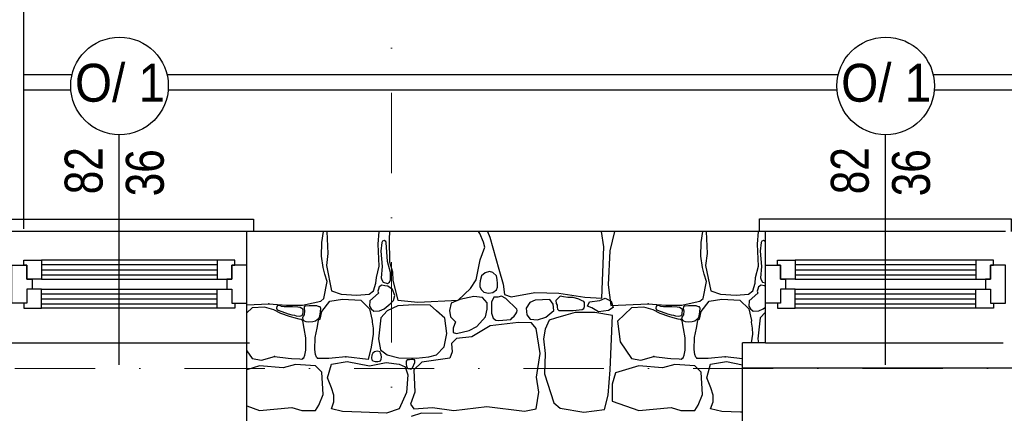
# Model space of a CAD drawing. Header units: millimetres. Extents: x 77315 to 1043159, y -108895 to -47794.
# Tile 64 of 87: x 105689 to 109582, y -93597 to -92040. Entities that reach past the tile are written whole.
import ezdxf

# ---------------------------------------------------------------- set-up
doc = ezdxf.new("R2010")
doc.units = ezdxf.units.MM
doc.header["$MEASUREMENT"] = 0
doc.linetypes.add('Dot & Dashed', pattern=[670.277762, 317.5, -176.388889, 0, -176.388874])
for name, color, linetype in [('_HATCH', 7, 'Continuous'), ('detalokna', 7, 'Continuous'), ('Nowe_A-OKNA-OPIS', 7, 'Continuous'), ('Nowe_A_okno', 7, 'Continuous'), ('opaska', 7, 'Continuous'), ('podciagi', 7, 'Continuous'), ('SCHODY', 7, 'Continuous'), ('Structural - Bearing', 7, 'Continuous'), ('Structural - Grid', 7, 'Continuous')]:
    doc.layers.add(name, color=color, linetype=linetype)
doc.styles.add('STYL_AUTOMATYCZNY_3', font='arial.ttf', dxfattribs={"width": 0.8})
doc.styles.add('STYL_AUTOMATYCZNY_5', font='arial.ttf', dxfattribs={"width": 0.9})

# ---------------------------------------------------------------- blocks, each defined once
blk = doc.blocks.new('*X17')
at = {"layer": '_HATCH'}
for p, q in [((106883, -92921.3), (106889.9, -92877.8)), ((106903.5, -92877.8), (106906.9, -92965.4)), ((107106.7, -92927.9), (107109.9, -92877.8)), ((107150.9, -92877.8), (107149.3, -92907.6)), ((107508.4, -92885.8), (107503.2, -92877.8)), ((107522.8, -92919.6), (107508.4, -92885.8)), ((107538.2, -92877.8), (107547.4, -92900.6)), ((107547.4, -92900.6), (107583.1, -93026.9)), ((107998, -92938.2), (107988.7, -92877.8)), ((108040.2, -92877.8), (108022.4, -92953.8)), ((108383, -92921.3), (108389.9, -92877.8)), ((108403.5, -92877.8), (108406.9, -92965.4)), ((108606.7, -92927.9), (108609.9, -92877.8)), ((106882.1, -92975.5), (106883, -92921.3)), ((107110, -93015.4), (107106.7, -92927.9)), ((107120.4, -92921.3), (107117.3, -92954.9)), ((107123.5, -92915.4), (107120.4, -92921.3)), ((107130.1, -92913.1), (107123.5, -92915.4)), ((107136.4, -92917.3), (107130.1, -92913.1)), ((107138.1, -92921.3), (107136.4, -92917.3)), ((107143.4, -92997), (107138.1, -92921.3)), ((107149.3, -92907.6), (107151.3, -92998)), ((107509.6, -92990.2), (107528.6, -92939.4)), ((107528.6, -92939.4), (107522.8, -92919.6)), ((107990.1, -93140.9), (107998, -92938.2)), ((108382.1, -92975.5), (108383, -92921.3)), ((108610, -93015.4), (108606.7, -92927.9)), ((108620.4, -92921.3), (108617.3, -92954.9)), ((108623.5, -92915.4), (108620.4, -92921.3)), ((108630.1, -92913.1), (108623.5, -92915.4)), ((108636.4, -92917.3), (108630.1, -92913.1)), ((108637.3, -92919.3), (108636.4, -92917.3)), ((106888.5, -93020.8), (106882.1, -92975.5)), ((106906.9, -92965.4), (106901.2, -93012.9)), ((107117.3, -92954.9), (107121.9, -93015.7)), ((108022.4, -92953.8), (108015.9, -93089.4)), ((108388.5, -93020.8), (108382.1, -92975.5)), ((108406.9, -92965.4), (108401.2, -93012.9)), ((108617.3, -92954.9), (108621.9, -93015.7)), ((106895.5, -93046.1), (106888.5, -93020.8)), ((106901.2, -93012.9), (106922.2, -93112.8)), ((107098.9, -93060.4), (107110, -93015.4)), ((107121.9, -93015.7), (107118.3, -93061.7)), ((107154.7, -93040.4), (107143.4, -92997)), ((107151.3, -92998), (107162.5, -93037.7)), ((107493.9, -93069.5), (107509.6, -92990.2)), ((108395.5, -93046.1), (108388.5, -93020.8)), ((108401.2, -93012.9), (108422.2, -93112.8)), ((108598.9, -93060.4), (108610, -93015.4)), ((108621.9, -93015.7), (108618.3, -93061.7)), ((106904.4, -93076.1), (106895.5, -93046.1)), ((107096.8, -93081.8), (107098.9, -93060.4)), ((107154.5, -93069.5), (107154.7, -93040.4)), ((107162.5, -93037.7), (107164.5, -93071.9)), ((107514.8, -93053), (107510.1, -93072.5)), ((107529.4, -93041.1), (107514.8, -93053)), ((107546.4, -93036.2), (107529.4, -93041.1)), ((107560.2, -93040.4), (107546.4, -93036.2)), ((107573.5, -93053), (107560.2, -93040.4)), ((107577.3, -93067.4), (107573.5, -93053)), ((107583.1, -93026.9), (107600.4, -93086.4)), ((108404.4, -93076.1), (108395.5, -93046.1)), ((108596.8, -93081.8), (108598.9, -93060.4)), ((106891.5, -93143.4), (106904.4, -93076.1)), ((107088.2, -93112.8), (107096.8, -93081.8)), ((107110.3, -93097.2), (107107.3, -93106.2)), ((107120.4, -93090.7), (107110.3, -93097.2)), ((107118.3, -93061.7), (107120.4, -93069.5)), ((107120.4, -93069.5), (107126.5, -93078)), ((107132.7, -93092.2), (107120.4, -93090.7)), ((107126.5, -93078), (107143.1, -93083.2)), ((107144.4, -93094), (107132.7, -93092.2)), ((107143.1, -93083.2), (107151.6, -93078.8)), ((107162.8, -93107.9), (107144.4, -93094)), ((107151.6, -93078.8), (107154.5, -93069.5)), ((107164.5, -93071.9), (107184.3, -93149.1)), ((107471.6, -93102.9), (107493.9, -93069.5)), ((107508.2, -93084.6), (107508, -93097.1)), ((107508, -93097.1), (107514.8, -93108.3)), ((107510.1, -93072.5), (107508.2, -93084.6)), ((107573.5, -93108.3), (107577.9, -93098)), ((107577.8, -93083), (107577.3, -93067.4)), ((107577.9, -93098), (107577.8, -93083)), ((107600.4, -93086.4), (107606.2, -93127.3)), ((108015.9, -93089.4), (108025.9, -93171.1)), ((108391.5, -93143.4), (108404.4, -93076.1)), ((108588.2, -93112.8), (108596.8, -93081.8)), ((108610.3, -93097.2), (108607.3, -93106.2)), ((108620.4, -93090.7), (108610.3, -93097.2)), ((108618.3, -93061.7), (108620.4, -93069.5)), ((108620.4, -93069.5), (108626.5, -93078)), ((108632.7, -93092.2), (108620.4, -93090.7)), ((108626.5, -93078), (108637.3, -93081.3)), ((108637.3, -93092.9), (108632.7, -93092.2)), ((106922.2, -93112.8), (106959.4, -93125.6)), ((106959.4, -93125.6), (107022.1, -93129.3)), ((107022.1, -93129.3), (107070, -93125.6)), ((107070, -93125.6), (107088.2, -93112.8)), ((107107.3, -93121.5), (107072.7, -93152.2)), ((107107.3, -93106.2), (107105, -93113.3)), ((107105, -93113.3), (107107.3, -93121.5)), ((107171.7, -93131.2), (107162.8, -93107.9)), ((107167, -93151.3), (107171.7, -93131.2)), ((107422.4, -93149.1), (107471.6, -93102.9)), ((107484, -93135.5), (107429.1, -93147.1)), ((107519.1, -93138.4), (107484, -93135.5)), ((107514.8, -93108.3), (107523.5, -93117.6)), ((107537.7, -93159.9), (107519.1, -93138.4)), ((107523.5, -93117.6), (107542.1, -93122.2)), ((107542.1, -93122.2), (107559.8, -93118.8)), ((107563.7, -93137.1), (107554.4, -93157.8)), ((107559.8, -93118.8), (107573.5, -93108.3)), ((107579.9, -93137.7), (107563.7, -93137.1)), ((107594.3, -93134), (107579.9, -93137.7)), ((107611.6, -93142.5), (107594.3, -93134)), ((107606.2, -93127.3), (107632.2, -93135.9)), ((107632.2, -93135.9), (107726.3, -93118.6)), ((107726.3, -93118.6), (107820, -93121.9)), ((107820, -93121.9), (107923.7, -93137.6)), ((107826, -93133.2), (107820, -93138.8)), ((107839, -93136.2), (107826, -93133.2)), ((107856.8, -93139.2), (107839, -93136.2)), ((107923.7, -93137.6), (107990.1, -93140.9)), ((108422.2, -93112.8), (108459.4, -93125.6)), ((108459.4, -93125.6), (108522.1, -93129.3)), ((108522.1, -93129.3), (108570, -93125.6)), ((108570, -93125.6), (108588.2, -93112.8)), ((108607.3, -93121.5), (108572.7, -93152.2)), ((108607.3, -93106.2), (108605, -93113.3)), ((108605, -93113.3), (108607.3, -93121.5)), ((106587.3, -93168), (106673.7, -93163.7)), ((106673.7, -93163.7), (106744, -93168.9)), ((106705.4, -93174.5), (106704.3, -93181.1)), ((106708.3, -93171.2), (106705.4, -93174.5)), ((106714.3, -93170.6), (106708.3, -93171.2)), ((106718.6, -93171.5), (106714.3, -93170.6)), ((106721.9, -93173), (106718.6, -93171.5)), ((106723.6, -93174.9), (106721.9, -93173)), ((106734.4, -93175.8), (106723.6, -93174.9)), ((106767.6, -93175.7), (106734.4, -93175.8)), ((106744, -93168.9), (106806.8, -93168.9)), ((106788.8, -93177.7), (106767.6, -93175.7)), ((106806.8, -93168.9), (106848.5, -93160.6)), ((106813.3, -93175.7), (106812.9, -93182)), ((106816.4, -93172.7), (106813.3, -93175.7)), ((106820.1, -93173.1), (106816.4, -93172.7)), ((106833.4, -93172.2), (106820.1, -93173.1)), ((106852, -93171.3), (106833.4, -93172.2)), ((106848.5, -93160.6), (106878.8, -93153.4)), ((106864.2, -93172.5), (106852, -93171.3)), ((106873.3, -93175.7), (106864.2, -93172.5)), ((106877.3, -93176.2), (106873.3, -93175.7)), ((106879.3, -93180.7), (106877.3, -93176.2)), ((106878.8, -93153.4), (106891.5, -93143.4)), ((106883.7, -93194.8), (106915.2, -93153.7)), ((106915.2, -93153.7), (106965.1, -93145.8)), ((106965.1, -93145.8), (107037, -93149.1)), ((107037, -93149.1), (107071.9, -93184.2)), ((107072.7, -93152.2), (107071.7, -93172.6)), ((107071.7, -93172.6), (107078.8, -93183.6)), ((107129.3, -93183.1), (107153.7, -93164.3)), ((107184.3, -93171.8), (107142.2, -93191.2)), ((107153.7, -93164.3), (107167, -93151.3)), ((107184.3, -93149.1), (107263.2, -93157.4)), ((107247.1, -93168.5), (107184.3, -93171.8)), ((107311.5, -93168.9), (107247.1, -93168.5)), ((107263.2, -93157.4), (107422.4, -93149.1)), ((107337.1, -93191.2), (107311.5, -93168.9)), ((107394.9, -93160.7), (107388.6, -93190.6)), ((107429.1, -93147.1), (107394.9, -93160.7)), ((107537.3, -93184.6), (107537.7, -93159.9)), ((107554.4, -93157.8), (107553.8, -93200.3)), ((107654.5, -93185.5), (107611.6, -93142.5)), ((107705.7, -93158.6), (107691.9, -93181)), ((107727.2, -93149.5), (107705.7, -93158.6)), ((107785, -93147.1), (107727.2, -93149.5)), ((107798.6, -93164.8), (107785, -93147.1)), ((107800.9, -93190.8), (107798.6, -93164.8)), ((107820, -93138.8), (107808.5, -93150.7)), ((107808.5, -93150.7), (107809.5, -93162.6)), ((107809.5, -93162.6), (107814.3, -93169.6)), ((107814.3, -93169.6), (107814.1, -93176.8)), ((107814.1, -93176.8), (107815, -93185.3)), ((107877, -93138.8), (107856.8, -93139.2)), ((107899.9, -93144.9), (107877, -93138.8)), ((107909.7, -93150.3), (107899.9, -93144.9)), ((107919, -93154.9), (107909.7, -93150.3)), ((107922.5, -93158.7), (107919, -93154.9)), ((107919.8, -93182), (107921.7, -93173.9)), ((107921.7, -93173.9), (107922.6, -93167.3)), ((107922.6, -93167.3), (107922.5, -93158.7)), ((107934.3, -93172.6), (107942.1, -93156.3)), ((107951.7, -93179.8), (107934.3, -93172.6)), ((107942.1, -93156.3), (107982.4, -93150.3)), ((107982.4, -93150.3), (108004.1, -93141.3)), ((108004.1, -93141.3), (108028.2, -93153.3)), ((108025.9, -93171.1), (108173.7, -93163.7)), ((108028.2, -93153.3), (108036, -93178)), ((108173.7, -93163.7), (108244, -93168.9)), ((108205.4, -93174.5), (108204.3, -93181.1)), ((108208.3, -93171.2), (108205.4, -93174.5)), ((108214.3, -93170.6), (108208.3, -93171.2)), ((108218.6, -93171.5), (108214.3, -93170.6)), ((108221.9, -93173), (108218.6, -93171.5)), ((108223.6, -93174.9), (108221.9, -93173)), ((108234.4, -93175.8), (108223.6, -93174.9)), ((108267.6, -93175.7), (108234.4, -93175.8)), ((108244, -93168.9), (108306.8, -93168.9)), ((108288.8, -93177.7), (108267.6, -93175.7)), ((108306.8, -93168.9), (108348.5, -93160.6)), ((108313.3, -93175.7), (108312.9, -93182)), ((108316.4, -93172.7), (108313.3, -93175.7)), ((108320.1, -93173.1), (108316.4, -93172.7)), ((108333.4, -93172.2), (108320.1, -93173.1)), ((108352, -93171.3), (108333.4, -93172.2)), ((108348.5, -93160.6), (108378.8, -93153.4)), ((108364.2, -93172.5), (108352, -93171.3)), ((108373.3, -93175.7), (108364.2, -93172.5)), ((108377.3, -93176.2), (108373.3, -93175.7)), ((108379.3, -93180.7), (108377.3, -93176.2)), ((108378.8, -93153.4), (108391.5, -93143.4)), ((108383.7, -93194.8), (108415.2, -93153.7)), ((108415.2, -93153.7), (108465.1, -93145.8)), ((108465.1, -93145.8), (108537, -93149.1)), ((108537, -93149.1), (108571.9, -93184.2)), ((108572.7, -93152.2), (108571.7, -93172.6)), ((108571.7, -93172.6), (108578.8, -93183.6)), ((108629.3, -93183.1), (108637.3, -93177)), ((106608.2, -93180.3), (106587.3, -93200.2)), ((106656.8, -93177.6), (106608.2, -93180.3)), ((106693.1, -93187.4), (106656.8, -93177.6)), ((106721.7, -93202.1), (106693.1, -93187.4)), ((106704.3, -93181.1), (106707.1, -93187.4)), ((106707.1, -93187.4), (106725.1, -93194.9)), ((106755, -93213.5), (106721.7, -93202.1)), ((106725.1, -93194.9), (106750.1, -93203)), ((106750.1, -93203), (106765.2, -93207.1)), ((106773.3, -93219.1), (106755, -93213.5)), ((106765.2, -93207.1), (106774.7, -93208.7)), ((106774.7, -93208.7), (106782.4, -93211.2)), ((106782.4, -93211.2), (106794.9, -93212.3)), ((106797.2, -93179), (106788.8, -93177.7)), ((106794.9, -93212.3), (106800.6, -93211.9)), ((106804.9, -93182.7), (106797.2, -93179)), ((106800.6, -93211.9), (106804.9, -93209.8)), ((106807.9, -93185.4), (106804.9, -93182.7)), ((106804.9, -93209.8), (106807, -93207.1)), ((106809, -93212.7), (106806.3, -93219.4)), ((106807, -93207.1), (106807.8, -93203.4)), ((106807.8, -93203.4), (106808.9, -93197.7)), ((106809.8, -93189.1), (106807.9, -93185.4)), ((106808.9, -93197.7), (106809.3, -93193.4)), ((106813.8, -93207), (106809, -93212.7)), ((106809.3, -93193.4), (106809.8, -93189.1)), ((106812.9, -93182), (106814.8, -93192.1)), ((106814.8, -93192.1), (106813.8, -93207)), ((106872, -93220.5), (106876, -93212.3)), ((106876, -93212.3), (106878.7, -93195.7)), ((106877.4, -93224.6), (106883.7, -93194.8)), ((106878.7, -93195.7), (106879.3, -93180.7)), ((107071.9, -93184.2), (107082.6, -93229.8)), ((107078.8, -93183.6), (107088.8, -93193)), ((107088.8, -93193), (107111.7, -93191.2)), ((107111.7, -93191.2), (107129.3, -93183.1)), ((107142.2, -93191.2), (107117.1, -93219.7)), ((107369.3, -93220.1), (107337.1, -93191.2)), ((107388.6, -93190.6), (107392, -93215.6)), ((107392, -93215.6), (107412.6, -93235.8)), ((107496, -93253.2), (107530.1, -93215.3)), ((107530.1, -93215.3), (107537.3, -93184.6)), ((107553.8, -93200.3), (107561.3, -93221.2)), ((107636.4, -93219.3), (107643.4, -93213.1)), ((107643.4, -93213.1), (107650.3, -93203.8)), ((107650.3, -93203.8), (107655.1, -93196.9)), ((107656.1, -93189.8), (107654.5, -93185.5)), ((107655.1, -93196.9), (107656.1, -93189.8)), ((107691.9, -93181), (107694.6, -93207.7)), ((107694.6, -93207.7), (107707.8, -93224.7)), ((107768.9, -93216.4), (107800.9, -93190.8)), ((107847.7, -93209.4), (107807.7, -93221)), ((107815, -93185.3), (107820, -93190.8)), ((107820, -93190.8), (107877, -93190.8)), ((107885.7, -93197.8), (107847.7, -93209.4)), ((107877, -93190.8), (107913.3, -93186.4)), ((107924.1, -93197.8), (107885.7, -93197.8)), ((107913.3, -93186.4), (107919.8, -93182)), ((107962.5, -93197.8), (107924.1, -93197.8)), ((107977, -93195.4), (107951.7, -93179.8)), ((108033.4, -93209.6), (107962.5, -93197.8)), ((108017.3, -93190.6), (107977, -93195.4)), ((108036, -93178), (108017.3, -93190.6)), ((108024, -93425.6), (108033.4, -93209.6)), ((108108.2, -93180.3), (108052.7, -93233.1)), ((108156.8, -93177.6), (108108.2, -93180.3)), ((108193.1, -93187.4), (108156.8, -93177.6)), ((108221.7, -93202.1), (108193.1, -93187.4)), ((108204.3, -93181.1), (108207.1, -93187.4)), ((108207.1, -93187.4), (108225.1, -93194.9)), ((108255, -93213.5), (108221.7, -93202.1)), ((108225.1, -93194.9), (108250.1, -93203)), ((108250.1, -93203), (108265.2, -93207.1)), ((108273.3, -93219.1), (108255, -93213.5)), ((108265.2, -93207.1), (108274.7, -93208.7)), ((108274.7, -93208.7), (108282.4, -93211.2)), ((108282.4, -93211.2), (108294.9, -93212.3)), ((108297.2, -93179), (108288.8, -93177.7)), ((108294.9, -93212.3), (108300.6, -93211.9)), ((108304.9, -93182.7), (108297.2, -93179)), ((108300.6, -93211.9), (108304.9, -93209.8)), ((108307.9, -93185.4), (108304.9, -93182.7)), ((108304.9, -93209.8), (108307, -93207.1)), ((108309, -93212.7), (108306.3, -93219.4)), ((108307, -93207.1), (108307.8, -93203.4)), ((108307.8, -93203.4), (108308.9, -93197.7)), ((108309.8, -93189.1), (108307.9, -93185.4)), ((108308.9, -93197.7), (108309.3, -93193.4)), ((108313.8, -93207), (108309, -93212.7)), ((108309.3, -93193.4), (108309.8, -93189.1)), ((108312.9, -93182), (108314.8, -93192.1)), ((108314.8, -93192.1), (108313.8, -93207)), ((108372, -93220.5), (108376, -93212.3)), ((108376, -93212.3), (108378.7, -93195.7)), ((108377.4, -93224.6), (108383.7, -93194.8)), ((108378.7, -93195.7), (108379.3, -93180.7)), ((108571.9, -93184.2), (108582.6, -93229.8)), ((108578.8, -93183.6), (108588.8, -93193)), ((108588.8, -93193), (108611.7, -93191.2)), ((108611.7, -93191.2), (108629.3, -93183.1)), ((108637.3, -93196.9), (108617.1, -93219.7)), ((106793.1, -93224.4), (106773.3, -93219.1)), ((106801.6, -93226), (106793.1, -93224.4)), ((106808.2, -93231.4), (106801.6, -93226)), ((106806.3, -93219.4), (106807.7, -93226.5)), ((106807.7, -93226.5), (106813.3, -93231.4)), ((106813.3, -93262.1), (106808.2, -93231.4)), ((106813.3, -93231.4), (106820.7, -93233.6)), ((106820.7, -93233.6), (106832.4, -93234.8)), ((106832.4, -93234.8), (106847.8, -93234.5)), ((106847.8, -93234.5), (106858, -93231.4)), ((106858, -93231.4), (106872, -93220.5)), ((106864.6, -93260.4), (106870.6, -93229.8)), ((106870.6, -93229.8), (106872.4, -93225.1)), ((106872.4, -93225.1), (106877.4, -93224.6)), ((107082.6, -93229.8), (107081.8, -93236.1)), ((107081.8, -93236.1), (107085.8, -93259.6)), ((107117.1, -93219.7), (107107.1, -93301.9)), ((107377.9, -93281.6), (107369.3, -93220.1)), ((107412.6, -93235.8), (107402.3, -93260.2)), ((107466.3, -93270.1), (107496, -93253.2)), ((107548.4, -93250.7), (107476.2, -93294.4)), ((107660.7, -93238.3), (107548.4, -93250.7)), ((107561.3, -93221.2), (107570.9, -93228.1)), ((107570.9, -93228.1), (107583.9, -93230.5)), ((107583.9, -93230.5), (107630.2, -93226)), ((107630.2, -93226), (107636.5, -93219)), ((107712.3, -93239.1), (107660.7, -93238.3)), ((107707.8, -93224.7), (107736.2, -93227.6)), ((107731.3, -93262.1), (107712.3, -93239.1)), ((107736.2, -93227.6), (107768.9, -93216.4)), ((107782, -93228.7), (107766.9, -93264.5)), ((107807.7, -93221), (107782, -93228.7)), ((108052.7, -93233.1), (108062.5, -93314.9)), ((108293.1, -93224.4), (108273.3, -93219.1)), ((108301.6, -93226), (108293.1, -93224.4)), ((108308.2, -93231.4), (108301.6, -93226)), ((108306.3, -93219.4), (108307.7, -93226.5)), ((108307.7, -93226.5), (108313.3, -93231.4)), ((108313.3, -93262.1), (108308.2, -93231.4)), ((108313.3, -93231.4), (108320.7, -93233.6)), ((108320.7, -93233.6), (108332.4, -93234.8)), ((108332.4, -93234.8), (108347.8, -93234.5)), ((108347.8, -93234.5), (108358, -93231.4)), ((108358, -93231.4), (108372, -93220.5)), ((108364.6, -93260.4), (108370.6, -93229.8)), ((108370.6, -93229.8), (108372.4, -93225.1)), ((108372.4, -93225.1), (108377.4, -93224.6)), ((108582.6, -93229.8), (108581.8, -93236.1)), ((108581.8, -93236.1), (108585.8, -93259.6)), ((108617.1, -93219.7), (108607.1, -93301.9)), ((106820, -93298.9), (106813.3, -93262.1)), ((106857, -93297), (106864.6, -93260.4)), ((107086.1, -93284.3), (107078.5, -93335.9)), ((107085.8, -93259.6), (107086.1, -93284.3)), ((107366.8, -93334.1), (107377.9, -93281.6)), ((107402.3, -93260.2), (107402.7, -93277.5)), ((107402.7, -93277.5), (107415.9, -93281.2)), ((107415.9, -93281.2), (107466.3, -93270.1)), ((107747.4, -93360.5), (107731.3, -93262.1)), ((107766.9, -93264.5), (107759.4, -93302.2)), ((108320, -93298.9), (108313.3, -93262.1)), ((108357, -93297), (108364.6, -93260.4)), ((108586.1, -93284.3), (108581.1, -93317.8)), ((108585.8, -93259.6), (108586.1, -93284.3)), ((106820, -93347), (106820, -93298.9)), ((106855.7, -93345.1), (106857, -93297)), ((107107.1, -93301.9), (107115.8, -93346)), ((107415.9, -93301.5), (107396.5, -93321.3)), ((107396.5, -93321.3), (107399.4, -93353.5)), ((107476.2, -93294.4), (107415.9, -93301.5)), ((107759.4, -93302.2), (107765.9, -93360.2)), ((108062.5, -93314.9), (108108.2, -93380.3)), ((108320, -93347), (108320, -93298.9)), ((108355.7, -93345.1), (108357, -93297)), ((108607.1, -93301.9), (108610.3, -93317.8)), ((106587.3, -93350.3), (106608.2, -93380.3)), ((106812.4, -93377), (106816.5, -93366.5)), ((106816.5, -93366.5), (106820, -93347)), ((106858.6, -93364.6), (106855.7, -93345.1)), ((106862.4, -93375.2), (106858.6, -93364.6)), ((107078.5, -93335.9), (107066.5, -93384.1)), ((107081, -93366.5), (107080.2, -93377.1)), ((107084.9, -93359.7), (107081, -93366.5)), ((107091.4, -93353.7), (107084.9, -93359.7)), ((107102.5, -93351.2), (107091.4, -93353.7)), ((107113.6, -93353.8), (107102.5, -93351.2)), ((107115.8, -93359.7), (107113.6, -93353.8)), ((107115.8, -93346), (107142.2, -93366.3)), ((107118.4, -93366), (107115.8, -93359.7)), ((107118.7, -93374.9), (107118.4, -93366)), ((107142.2, -93366.3), (107187.2, -93377)), ((107306.1, -93373.3), (107337.1, -93366.3)), ((107337.1, -93366.3), (107366.8, -93334.1)), ((107399.4, -93353.5), (107389.9, -93379.5)), ((107732.9, -93454.6), (107747.4, -93360.5)), ((107765.9, -93360.2), (107764.3, -93441)), ((108312.4, -93377), (108316.5, -93366.5)), ((108316.5, -93366.5), (108320, -93347)), ((108358.6, -93364.6), (108355.7, -93345.1)), ((108362.4, -93375.2), (108358.6, -93364.6)), ((106636.9, -93409.6), (106587.3, -93424.5)), ((106608.2, -93380.3), (106645.2, -93387.3)), ((106730.3, -93417.5), (106636.9, -93409.6)), ((106645.2, -93387.3), (106696.7, -93372.6)), ((106696.7, -93372.6), (106749.9, -93378.5)), ((106779.4, -93403.8), (106730.3, -93417.5)), ((106749.9, -93378.5), (106763.2, -93380.9)), ((106763.2, -93380.9), (106796.3, -93381.5)), ((106858.7, -93409.6), (106779.4, -93403.8)), ((106796.3, -93381.5), (106804.9, -93382.5)), ((106804.9, -93382.5), (106808.2, -93380.3)), ((106808.2, -93380.3), (106812.4, -93377)), ((106883.4, -93434.4), (106858.7, -93409.6)), ((106866.5, -93378.6), (106862.4, -93375.2)), ((106869.8, -93380.9), (106866.5, -93378.6)), ((106878.4, -93380.2), (106869.8, -93380.9)), ((106911.5, -93380.5), (106878.4, -93380.2)), ((106905.7, -93456.7), (106921, -93402.2)), ((106924.8, -93378.5), (106911.5, -93380.5)), ((106921, -93402.2), (106983.3, -93392.3)), ((106978.2, -93374), (106924.8, -93378.5)), ((107066.5, -93384.1), (106978.2, -93374)), ((106983.3, -93392.3), (107072.5, -93409.6)), ((107072.5, -93409.6), (107138.1, -93396)), ((107080.2, -93377.1), (107081.7, -93385.3)), ((107081.7, -93385.3), (107084.9, -93389)), ((107084.9, -93389), (107093.7, -93392)), ((107093.7, -93392), (107104.2, -93392.1)), ((107104.2, -93392.1), (107111, -93391.5)), ((107111, -93391.5), (107115.8, -93389)), ((107115.8, -93389), (107117.4, -93383.4)), ((107117.4, -93383.4), (107118.7, -93374.9)), ((107138.1, -93396), (107188.9, -93402.2)), ((107187.2, -93377), (107257, -93379.1)), ((107188.9, -93402.2), (107213.2, -93413.3)), ((107220.8, -93385.3), (107216.9, -93391)), ((107216.9, -93391), (107217.4, -93402.1)), ((107217.4, -93402.1), (107218.2, -93410.9)), ((107218.2, -93410.9), (107220.8, -93417)), ((107229.7, -93386), (107220.8, -93385.3)), ((107238.1, -93384.2), (107229.7, -93386)), ((107245, -93384.4), (107238.1, -93384.2)), ((107242, -93417), (107251.7, -93395.5)), ((107247.1, -93385.3), (107245, -93384.4)), ((107250.5, -93385.8), (107247.1, -93385.3)), ((107278.5, -93394.7), (107247.1, -93425.3)), ((107251.5, -93389.8), (107250.5, -93385.8)), ((107251.7, -93395.5), (107251.5, -93389.8)), ((107257, -93379.1), (107306.1, -93373.3)), ((107389.9, -93379.5), (107278.5, -93394.7)), ((108136.9, -93409.6), (108044.4, -93437.3)), ((108108.2, -93380.3), (108145.2, -93387.3)), ((108230.3, -93417.5), (108136.9, -93409.6)), ((108145.2, -93387.3), (108196.7, -93372.6)), ((108196.7, -93372.6), (108249.9, -93378.5)), ((108279.4, -93403.8), (108230.3, -93417.5)), ((108249.9, -93378.5), (108263.2, -93380.9)), ((108263.2, -93380.9), (108296.3, -93381.5)), ((108358.7, -93409.6), (108279.4, -93403.8)), ((108296.3, -93381.5), (108304.9, -93382.5)), ((108304.9, -93382.5), (108308.2, -93380.3)), ((108308.2, -93380.3), (108312.4, -93377)), ((108383.4, -93434.4), (108358.7, -93409.6)), ((108366.5, -93378.6), (108362.4, -93375.2)), ((108369.8, -93380.9), (108366.5, -93378.6)), ((108378.4, -93380.2), (108369.8, -93380.9)), ((108411.5, -93380.5), (108378.4, -93380.2)), ((108405.7, -93456.7), (108421, -93402.2)), ((108424.8, -93378.5), (108411.5, -93380.5)), ((108421, -93402.2), (108483.3, -93392.3)), ((108478.2, -93374), (108424.8, -93378.5)), ((108547.3, -93381.9), (108478.2, -93374)), ((108483.3, -93392.3), (108547.3, -93404.7)), ((106888.8, -93523.1), (106883.4, -93434.4)), ((107213.2, -93413.3), (107224, -93445.1)), ((107224, -93445.1), (107218.6, -93514.5)), ((107220.8, -93417), (107225.2, -93420.2)), ((107225.2, -93420.2), (107232.1, -93421.6)), ((107232.1, -93421.6), (107238.3, -93420.7)), ((107238.3, -93420.7), (107242, -93417)), ((107247.1, -93425.3), (107250.8, -93513.6)), ((107764.3, -93441), (107800.2, -93555.3)), ((108016.2, -93525.9), (108024, -93425.6)), ((108044.4, -93437.3), (108031.9, -93481.4)), ((108388.8, -93523.1), (108383.4, -93434.4)), ((106922.2, -93496.7), (106905.7, -93456.7)), ((107741.6, -93513.6), (107732.9, -93454.6)), ((108031.9, -93481.4), (108031.1, -93548.6)), ((108422.2, -93496.7), (108405.7, -93456.7)), ((106871.8, -93565.6), (106888.8, -93523.1)), ((106930.9, -93526), (106922.2, -93496.7)), ((106931.3, -93551.6), (106930.9, -93526)), ((107218.6, -93514.5), (107188.9, -93580.1)), ((107250.8, -93513.6), (107234.3, -93560.7)), ((107731.3, -93580.1), (107741.6, -93513.6)), ((108000.6, -93582.7), (108016.2, -93525.9)), ((108371.8, -93565.6), (108388.8, -93523.1)), ((108430.9, -93526), (108422.2, -93496.7)), ((108431.3, -93551.6), (108430.9, -93526)), ((106858.7, -93585.5), (106871.8, -93565.6)), ((106921, -93580.1), (106931.3, -93551.6)), ((107234.3, -93560.7), (107247.1, -93580.1)), ((107800.2, -93555.3), (107825.8, -93576.8)), ((108031.1, -93548.6), (108136.9, -93585.5)), ((108358.7, -93585.5), (108371.8, -93565.6)), ((108421, -93580.1), (108431.3, -93551.6)), ((106587.3, -93568.1), (106636.9, -93585.5)), ((106636.9, -93585.5), (106765.3, -93574.3)), ((106765.3, -93574.3), (106803.7, -93586.7)), ((106803.7, -93586.7), (106858.7, -93585.5)), ((106965.1, -93589.6), (106921, -93580.1)), ((107039, -93592.5), (106965.1, -93589.6)), ((107138.9, -93596.6), (107039, -93592.5)), ((107188.9, -93580.1), (107138.9, -93596.6)), ((107277.6, -93596.6), (107236.4, -93609.4)), ((107247.1, -93580.1), (107321, -93574.7)), ((107359.4, -93597.8), (107277.6, -93596.6)), ((107321, -93574.7), (107406, -93585.5)), ((107406, -93585.5), (107536.5, -93570.6)), ((107536.5, -93570.6), (107684.2, -93588.3)), ((107684.2, -93588.3), (107731.3, -93580.1)), ((107825.8, -93576.8), (107919.1, -93592.5)), ((107919.1, -93592.5), (108000.6, -93582.7)), ((108136.9, -93585.5), (108265.3, -93574.3)), ((108265.3, -93574.3), (108303.7, -93586.7)), ((108303.7, -93586.7), (108358.7, -93585.5)), ((108465.1, -93589.6), (108421, -93580.1)), ((108539, -93592.5), (108465.1, -93589.6)), ((108547.3, -93592.8), (108539, -93592.5))]:
    blk.add_line(p, q, dxfattribs=at)
for p in [(106673.7, -93163.7), (108173.7, -93163.7), (106696.7, -93372.6), (106808.2, -93380.3), (106808.2, -93380.3), (106866.5, -93378.6), (106866.5, -93378.6), (106978.2, -93374), (108196.7, -93372.6), (108308.2, -93380.3), (108308.2, -93380.3), (108366.5, -93378.6), (108366.5, -93378.6), (108478.2, -93374)]:
    blk.add_point(p, dxfattribs=at)

msp = doc.modelspace()

# ---------------------------------------------------------------- linework, layer by layer
at = {"layer": 'detalokna'}
for p, q in [((106587.3, -92877.8), (105657.3, -92877.8)), ((109587.3, -92877.8), (108637.3, -92877.8))]:
    msp.add_line(p, q, dxfattribs=at)
for points in [[(105617.5, -92879.1), (105617.5, -92829.1), (106612.9, -92829.1), (106612.9, -92879.1)], [(108614.3, -92877.8), (108614.3, -92827.8), (109609.7, -92827.8), (109609.7, -92877.8)]]:
    msp.add_lwpolyline(points, dxfattribs=at)
at = {"layer": 'Nowe_A-OKNA-OPIS'}
for p, q in [((106082.3, -93404.8), (106082.3, -92494.7)), ((109112.3, -93404.8), (109112.3, -92494.7))]:
    msp.add_line(p, q, dxfattribs=at)
for centre in [(106083.3, -92301.7), (109113.3, -92301.7)]:
    msp.add_circle(centre, 193, dxfattribs=at)
at = {"layer": 'Nowe_A_okno'}
for points in [[(105657.3, -93160.9), (105657.3, -93010.9), (105717.3, -93010.9), (105717.3, -93065.9), (105737.2, -93065.9), (105737.2, -93105.9), (105717.3, -93105.9), (105717.3, -93160.9)], [(105775.4, -92990.9), (105775.4, -93065.9), (105717.3, -93065.9), (105717.3, -93010.9), (105705.5, -93010.9), (105705.5, -92990.9)], [(106469.1, -92991.3), (106469.1, -93066.3), (106527.3, -93066.3), (106527.3, -93011.3), (106539.1, -93011.3), (106539.1, -92991.3)], [(106587.3, -93161.3), (106587.3, -93011.3), (106527.3, -93011.3), (106527.3, -93066.3), (106507.3, -93066.3), (106507.3, -93106.3), (106527.3, -93106.3), (106527.3, -93161.3)], [(108637.3, -93160.9), (108637.3, -93010.9), (108697.3, -93010.9), (108697.3, -93065.9), (108717.2, -93065.9), (108717.2, -93105.9), (108697.3, -93105.9), (108697.3, -93160.9)], [(108755.4, -92990.9), (108755.4, -93065.9), (108697.3, -93065.9), (108697.3, -93010.9), (108685.5, -93010.9), (108685.5, -92990.9)], [(109469.1, -92991.3), (109469.1, -93066.3), (109527.3, -93066.3), (109527.3, -93011.3), (109539.1, -93011.3), (109539.1, -92991.3)], [(109587.3, -93161.3), (109587.3, -93011.3), (109527.3, -93011.3), (109527.3, -93066.3), (109507.3, -93066.3), (109507.3, -93106.3), (109527.3, -93106.3), (109527.3, -93161.3)], [(105775.4, -93180.9), (105775.4, -93105.9), (105717.3, -93105.9), (105717.3, -93160.9), (105705.5, -93160.9), (105705.5, -93180.9)], [(106469.1, -93181.3), (106469.1, -93106.3), (106527.3, -93106.3), (106527.3, -93161.3), (106539.1, -93161.3), (106539.1, -93181.3)], [(108755.4, -93180.9), (108755.4, -93105.9), (108697.3, -93105.9), (108697.3, -93160.9), (108685.5, -93160.9), (108685.5, -93180.9)], [(109469.1, -93181.3), (109469.1, -93106.3), (109527.3, -93106.3), (109527.3, -93161.3), (109539.1, -93161.3), (109539.1, -93181.3)]]:
    msp.add_lwpolyline(points, close=True, dxfattribs=at)
for points in [[(106469.1, -92991.3), (105775.4, -92990.9)], [(105775.4, -93008.8), (106469.1, -93008.8)], [(109469.1, -92991.3), (108755.4, -92991.3)], [(108755.4, -93008.8), (109469.1, -93008.8)], [(105775.4, -93028.8), (106469.1, -93028.8)], [(105775.4, -93048.8), (106469.1, -93048.8)], [(108755.4, -93028.8), (109469.1, -93028.8)], [(108755.4, -93048.8), (109469.1, -93048.8)], [(105775.4, -93065.9), (106469.1, -93066.3)], [(108755.4, -93066.3), (109469.1, -93066.3)], [(105775.4, -93105.9), (106469.1, -93106.3)], [(105775.4, -93123.8), (106469.1, -93123.8)], [(108755.4, -93106.3), (109469.1, -93106.3)], [(108755.4, -93123.8), (109469.1, -93123.8)], [(105775.4, -93143.8), (106469.1, -93143.8)], [(105775.4, -93163.8), (106469.1, -93163.8)], [(108755.4, -93143.8), (109469.1, -93143.8)], [(108755.4, -93163.8), (109469.1, -93163.8)], [(106469.1, -93181.3), (105775.4, -93180.9)], [(109469.1, -93181.3), (108755.4, -93181.3)]]:
    msp.add_lwpolyline(points, dxfattribs=at)
at = {"layer": 'opaska'}
for points in [[(105895.4, -92257.8), (105703.2, -92257.8)], [(108925.4, -92257.8), (106271.2, -92257.8)], [(111945.4, -92257.8), (109301.2, -92257.8)], [(105891, -92317.8), (105703.2, -92317.8)], [(108921, -92317.8), (106275.6, -92317.8)], [(111941, -92317.8), (109305.6, -92317.8)]]:
    msp.add_lwpolyline(points, dxfattribs=at)
at = {"layer": 'podciagi'}
for p, q in [((105657.3, -93317.8), (106597.3, -93317.8)), ((108637.3, -93317.8), (109577.3, -93317.8)), ((108547.3, -93417.8), (109743.1, -93417.8))]:
    msp.add_line(p, q, dxfattribs=at)
at = {"layer": 'SCHODY'}
msp.add_lwpolyline([(100453.9, -92867.8), (100453.9, -90517.8), (105703.9, -90517.8), (105703.9, -92867.8)], dxfattribs=at)
at = {"layer": 'Structural - Bearing'}
for p, q in [((106587.3, -93958.2), (106587.3, -92877.8)), ((108637.3, -92877.8), (106587.3, -92877.8)), ((108637.3, -93317.8), (108637.3, -92877.8)), ((108547.3, -93967.8), (108547.3, -93317.8)), ((108637.3, -93317.8), (108547.3, -93317.8))]:
    msp.add_line(p, q, dxfattribs=at)
at = {"layer": 'Structural - Grid', "linetype": 'Dot & Dashed', "lineweight": 15}
for p, q in [((107158.2, -107395.1), (107158.2, -90539.7)), ((118724.5, -93420.2), (80780, -93420.2))]:
    msp.add_line(p, q, dxfattribs=at)

# ---------------------------------------------------------------- block references
at = {"layer": '_HATCH'}
msp.add_blockref('*X17', (0, 0), dxfattribs=at)

# ---------------------------------------------------------------- texts
at = {"layer": 'Nowe_A-OKNA-OPIS', "char_height": 150, "attachment_point": 5, "style": 'STYL_AUTOMATYCZNY_5'}
for insert in [(106085.2, -92290.2), (109115.2, -92290.2)]:
    msp.add_mtext('\\A1;{\\pqc;\\fArial|b0|i0|c238|p0;\\W0.900000;O/ 1}', dxfattribs=dict(at, insert=insert))
at = {"layer": 'Nowe_A-OKNA-OPIS', "char_height": 150, "attachment_point": 5, "rotation": 90, "style": 'STYL_AUTOMATYCZNY_3'}
for s, insert in [('\\A1;{\\pqc;\\fArial|b0|i0|c238|p0;\\W0.800000;82}', (105942.3, -92637.2)), ('\\A1;{\\pqc;\\fArial|b0|i0|c238|p0;\\W0.800000;36}', (106184.4, -92645.3)), ('\\A1;{\\pqc;\\fArial|b0|i0|c238|p0;\\W0.800000;82}', (108972.3, -92637.2)), ('\\A1;{\\pqc;\\fArial|b0|i0|c238|p0;\\W0.800000;36}', (109214.4, -92645.3))]:
    msp.add_mtext(s, dxfattribs=dict(at, insert=insert))

doc.saveas('drawing.dxf')
